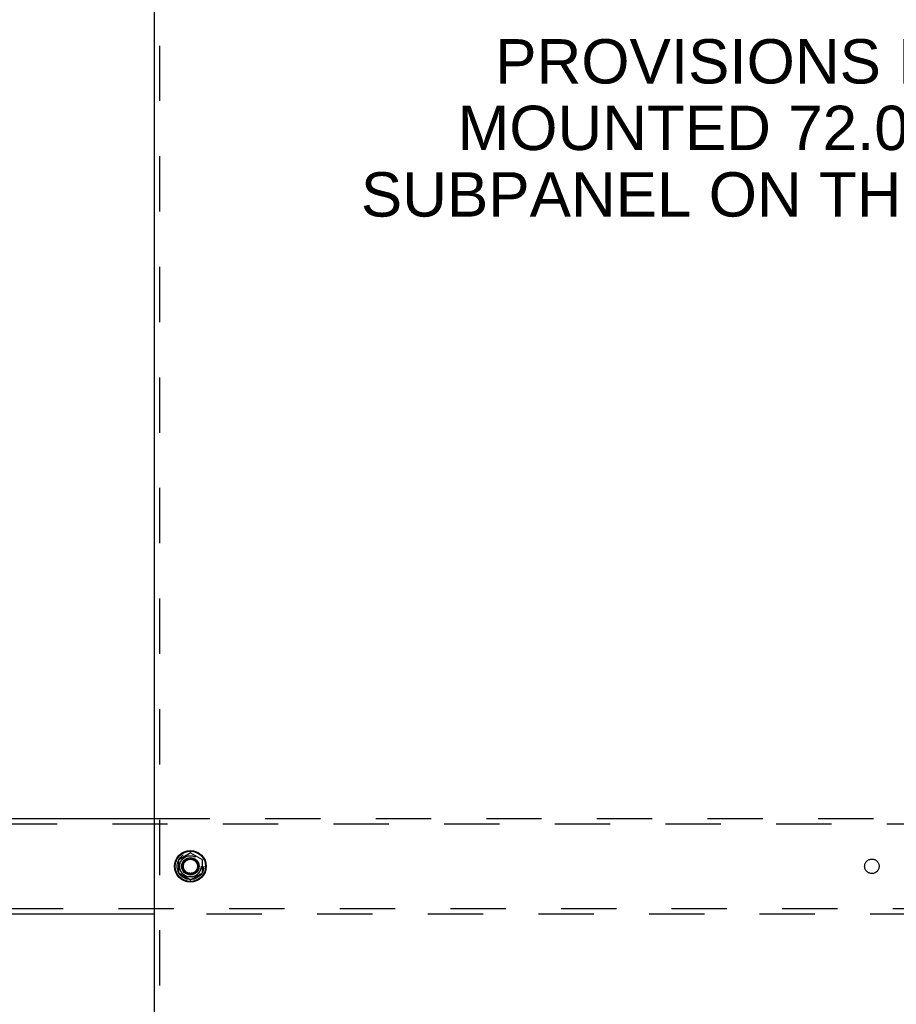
# Model space of a CAD drawing. Header units: inches. Extents: x 0 to 236, y 0 to 153.
# Tile 28 of 37: x 157 to 178, y 86 to 109. Entities that reach past the tile are written whole.
import ezdxf

# ---------------------------------------------------------------- set-up
doc = ezdxf.new("R2010")
doc.units = ezdxf.units.IN
doc.header["$LTSCALE"] = 12.986111
doc.header["$MEASUREMENT"] = 0
doc.linetypes.add('DOT', pattern=[0.2, 0.1, -0.1])
doc.linetypes.add('HIDDEN', pattern=[0.2, 0.1, -0.1])
doc.layers.get('0').update_dxf_attribs({"linetype": 'CONTINUOUS'})
for name, color, linetype in [('DEFAULT_2', 8, 'HIDDEN'), ('DIMENSIONS', 7, 'CONTINUOUS'), ('SUBPANELS', 7, 'CONTINUOUS')]:
    doc.layers.add(name, color=color, linetype=linetype)
doc.styles.get("Standard").update_dxf_attribs({"font": 'arial.ttf'})

msp = doc.modelspace()

# ---------------------------------------------------------------- linework, layer by layer
at = {"color": 7, "linetype": 'Continuous'}
for p, q in [((153.81, 90.172), (160.247, 90.172)), ((160.818, 89.21), (161.086, 89.365)), ((161.096, 89.365), (161.363, 89.21)), ((160.813, 89.202), (160.813, 88.893)), ((161.368, 89.202), (161.368, 88.893)), ((161.086, 88.73), (160.818, 88.884)), ((161.363, 88.884), (161.096, 88.73)), ((160.247, 87.922), (153.81, 87.922))]:
    msp.add_line(p, q, dxfattribs=at)
for radius in [0.372, 0.356, 0.204, 0.188]:
    msp.add_circle((161.091, 89.047), radius, dxfattribs=at)
for centre, start, end in [((161.091, 89.356), 60, 120), ((160.823, 89.202), 120, 179.9876), ((161.358, 89.202), 0, 60), ((160.823, 88.893), 180.0113, 239.988), ((161.358, 88.893), 300.0108, 360), ((161.091, 88.739), 240.0117, 300)]:
    msp.add_arc(centre, 0.01, start, end, dxfattribs=at)
at = {"layer": 'DEFAULT_2', "color": 8, "linetype": 'HIDDEN'}
for p, q in [((81.341, 90.047), (194.466, 90.047)), ((160.247, 90.172), (193.935, 90.172)), ((194.466, 88.047), (81.341, 88.047)), ((193.935, 87.922), (160.247, 87.922))]:
    msp.add_line(p, q, dxfattribs=at)
for radius in [0.312, 0.183, 0.165]:
    msp.add_circle((161.091, 89.047), radius, dxfattribs=at)
at = {"layer": 'DEFAULT_2', "color": 8, "linetype": 'DOT'}
for centre in [(161.091, 89.047), (177.091, 89.047)]:
    msp.add_circle(centre, 0.17, dxfattribs=at)
at = {"layer": 'SUBPANELS', "color": 3, "linetype": 'Continuous'}
msp.add_line((160.247, 55.079), (160.247, 123.016), dxfattribs=at)
at = {"layer": 'SUBPANELS', "color": 8, "linetype": 'HIDDEN'}
msp.add_line((160.372, 55.079), (160.372, 123.016), dxfattribs=at)
msp.add_circle((161.091, 89.047), 0.25, dxfattribs=at)

# ---------------------------------------------------------------- texts
at = {"layer": 'DIMENSIONS', "color": 2, "linetype": 'Continuous', "insert": (177.383, 108.475), "char_height": 1.04167, "width": 24.53144, "attachment_point": 2, "line_spacing_factor": 0.9}
msp.add_mtext('PROVISIONS FOR A STUD\\PMOUNTED 72.00"H x 33.75"W\\PSUBPANEL ON THE BODY BRACES', dxfattribs=at)

doc.saveas('drawing.dxf')
